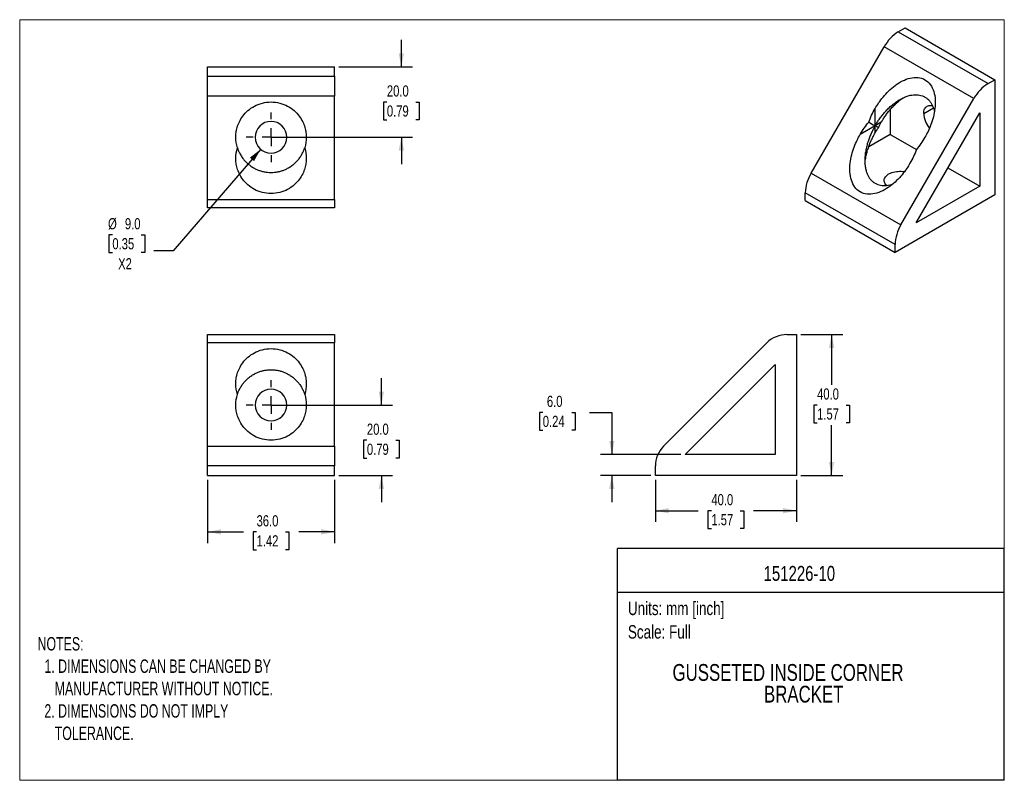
# Model space of a CAD drawing. Header units: millimetres. Extents: x 0 to 279, y 0 to 216.
import ezdxf
from ezdxf.enums import TextEntityAlignment as Align

# ---------------------------------------------------------------- set-up
doc = ezdxf.new("R2010")
doc.units = ezdxf.units.MM
doc.linetypes.add('SLD-Center', pattern=[19.05, 15.24, -1.27, 1.27, -1.27])
doc.linetypes.add('SLD-Solid', pattern=[0])
doc.layers.add('CENTER', color=40, linetype='SLD-Center')
doc.layers.add('SLD-DEFPOINTS', color=7, linetype='Continuous')
doc.layers.add('DIMENSIONS', color=140, linetype='SLD-Solid', lineweight=25)
doc.layers.add('TEXT', color=140, linetype='SLD-Solid', lineweight=25)
doc.styles.add('SLDTEXTSTYLE0', font='TXT', dxfattribs={"width": 0.75})
doc.styles.add('SLDTEXTSTYLE1', font='TXT', dxfattribs={"width": 0.688})
doc.dimstyles.new('SLDDIMSTYLE0', dxfattribs={"dimtxt": 3.175, "dimasz": 3.81, "dimexe": 0, "dimexo": 0.0625, "dimgap": 0.79375, "dimtad": 0, "dimtih": 1, "dimtoh": 1, "dimdec": 1, "dimrnd": 1e-09, "dimzin": 4, "dimdsep": 46, "dimtxsty": 'SLDTEXTSTYLE0', "dimsah": 1, "dimcen": 0.09, "dimadec": 0, "dimazin": 1, "dimtfac": 1, "dimtdec": 1, "dimtmove": 0, "dimatfit": 0, "dimfxl": 0, "dimfrac": 2, "dimtolj": 1, "dimtzin": 12, "dimarcsym": 0})
doc.dimstyles.new('SLDDIMSTYLE1', dxfattribs={"dimtxt": 3.175, "dimasz": 3.81, "dimexe": 0, "dimexo": 0.0625, "dimgap": 0.79375, "dimtad": 0, "dimtih": 1, "dimtoh": 1, "dimdec": 1, "dimrnd": 1e-09, "dimzin": 4, "dimdsep": 46, "dimtxsty": 'SLDTEXTSTYLE0', "dimsah": 1, "dimcen": 0.09, "dimadec": 0, "dimazin": 1, "dimtfac": 1, "dimtdec": 1, "dimtofl": 0, "dimtmove": 0, "dimatfit": 3, "dimfxl": 0, "dimfrac": 2, "dimtolj": 1, "dimtzin": 12, "dimarcsym": 0})
doc.dimstyles.new('SLDDIMSTYLE2', dxfattribs={"dimtxt": 3.175, "dimasz": 3.81, "dimexe": 0, "dimexo": 0.0625, "dimgap": 0.79375, "dimtad": 0, "dimtih": 1, "dimtoh": 1, "dimdec": 1, "dimrnd": 1e-09, "dimzin": 4, "dimdsep": 46, "dimtxsty": 'SLDTEXTSTYLE0', "dimsah": 1, "dimcen": 0, "dimadec": 0, "dimazin": 1, "dimtfac": 1, "dimtdec": 1, "dimtofl": 0, "dimtmove": 0, "dimatfit": 3, "dimfxl": 0, "dimfrac": 2, "dimtolj": 1, "dimtzin": 12, "dimarcsym": 0})

# ---------------------------------------------------------------- blocks, each defined once
blk = doc.blocks.new('SW_NOTE_0')
at = {"layer": 'TEXT', "color": 0, "insert": (0, 4.91), "char_height": 3.81, "attachment_point": 1, "style": 'SLDTEXTSTYLE0'}
blk.add_mtext('Scale: Full', dxfattribs=at)
blk = doc.blocks.new('SW_NOTE_0_1')
at = {"layer": 'TEXT', "color": 0, "insert": (0, 4.91), "char_height": 3.81, "attachment_point": 1, "style": 'SLDTEXTSTYLE0'}
blk.add_mtext('Units: mm [inch]', dxfattribs=at)
blk = doc.blocks.new('Block1')
at = {"layer": 'TEXT'}
for p, q in [((279.4, 65.76), (169.64, 65.76)), ((169.64, 0), (169.64, 65.76)), ((279.4, 0), (279.4, 65.76)), ((169.64, 53.4), (279.4, 53.4)), ((279.4, 0), (169.64, 0))]:
    blk.add_line(p, q, dxfattribs=at)
for name, p in [('SW_NOTE_0_1', (172.59, 45.8)), ('SW_NOTE_0', (172.59, 39.13))]:
    blk.add_blockref(name, p, dxfattribs=at)
at = {"layer": 'TEXT', "color": 140, "style": 'SLDTEXTSTYLE0', "width": 0.75}
for tag, height, p in [('AUTOATTR0', 4.23, (224.19, 60.76)), ('AUTOATTR1_0', 4.76, (225.51, 32.89)), ('AUTOATTR1_1', 4.76, (224.45, 26.73))]:
    blk.add_attdef(tag, text='', height=height, dxfattribs=at).set_placement(p, align=Align.TOP_CENTER)
blk = doc.blocks.new('Block2')
at = {"color": 7, "linetype": 'SLD-Solid', "lineweight": 18}
for p, q in [((279.4, 215.9), (0, 215.9)), ((0, 0), (0, 215.9)), ((279.4, 0), (279.4, 215.9)), ((279.4, 0), (0, 0))]:
    blk.add_line(p, q, dxfattribs=at)
blk = doc.blocks.new('_D')
at = {"layer": 'DIMENSIONS'}
for p, q in [((102.64, 106.53), (102.64, 114.15)), ((72.6, 106.53), (105.81, 106.53)), ((98.53, 96.51), (97.57, 96.51)), ((97.57, 96.51), (97.57, 91.47)), ((106.74, 96.51), (107.71, 96.51)), ((107.71, 96.51), (107.71, 91.47)), ((97.57, 91.47), (98.53, 91.47)), ((107.71, 91.47), (106.74, 91.47)), ((90.6, 86.53), (105.81, 86.53)), ((102.64, 86.53), (102.64, 78.91))]:
    blk.add_line(p, q, dxfattribs=at)
for points in [[(102.64, 106.53), (103.4, 110.34), (101.88, 110.34)], [(102.64, 86.53), (101.88, 82.72), (103.4, 82.72)]]:
    blk.add_solid(points, dxfattribs=at)
at = {"layer": 'DIMENSIONS', "char_height": 3.175, "attachment_point": 1, "style": 'SLDTEXTSTYLE0'}
for s, insert in [('20.0', (98.53, 101.25)), ('0.79', (98.53, 95.56))]:
    blk.add_mtext(s, dxfattribs=dict(at, insert=insert))
blk = doc.blocks.new('_D_1')
at = {"layer": 'DIMENSIONS'}
for p, q in [((53.33, 85.26), (53.33, 67.36)), ((89.33, 85.26), (89.33, 67.36)), ((53.33, 70.53), (63.47, 70.53)), ((67.22, 70.51), (66.25, 70.51)), ((66.25, 70.51), (66.25, 65.47)), ((75.43, 70.51), (76.4, 70.51)), ((76.4, 70.51), (76.4, 65.47)), ((89.33, 70.53), (79.18, 70.53)), ((66.25, 65.47), (67.22, 65.47)), ((76.4, 65.47), (75.43, 65.47))]:
    blk.add_line(p, q, dxfattribs=at)
for points in [[(53.33, 70.53), (57.14, 69.77), (57.14, 71.3)], [(89.33, 70.53), (85.52, 71.3), (85.52, 69.77)]]:
    blk.add_solid(points, dxfattribs=at)
at = {"layer": 'DIMENSIONS', "char_height": 3.175, "attachment_point": 1, "style": 'SLDTEXTSTYLE0'}
for s, insert in [('36.0', (67.22, 75.25)), ('1.42', (67.22, 69.56))]:
    blk.add_mtext(s, dxfattribs=dict(at, insert=insert))
blk = doc.blocks.new('SW_CENTERMARKSYMBOL_0')
at = {"layer": 'CENTER', "color": 0}
for p, q in [((0, 5.08), (0, 7.04)), ((-5.08, 0), (-7.04, 0)), ((0, 0), (-2.54, 0)), ((0, 0), (0, 2.54)), ((0, 0), (0, -2.54)), ((0, 0), (2.54, 0)), ((5.08, 0), (7.04, 0)), ((0, -5.08), (0, -7.04))]:
    blk.add_line(p, q, dxfattribs=at)
blk = doc.blocks.new('_D_2')
at = {"layer": 'DIMENSIONS'}
for p, q in [((148.43, 104.42), (147.46, 104.42)), ((147.46, 104.42), (147.46, 99.38)), ((156.64, 104.42), (157.61, 104.42)), ((157.61, 104.42), (157.61, 99.38)), ((161.68, 104.44), (168.03, 104.44)), ((168.03, 104.44), (168.03, 92.53)), ((147.46, 99.38), (148.43, 99.38)), ((157.61, 99.38), (156.64, 99.38)), ((187.6, 92.53), (164.85, 92.53)), ((179.12, 86.53), (164.85, 86.53)), ((168.03, 86.53), (168.03, 78.91))]:
    blk.add_line(p, q, dxfattribs=at)
for points in [[(168.03, 92.53), (168.79, 96.34), (167.27, 96.34)], [(168.03, 86.53), (167.27, 82.72), (168.79, 82.72)]]:
    blk.add_solid(points, dxfattribs=at)
at = {"layer": 'DIMENSIONS', "char_height": 3.175, "attachment_point": 1, "style": 'SLDTEXTSTYLE0'}
for s, insert in [('6.0', (149.6, 109.16)), ('0.24', (148.43, 103.47))]:
    blk.add_mtext(s, dxfattribs=dict(at, insert=insert))
blk = doc.blocks.new('_D_3')
at = {"layer": 'DIMENSIONS'}
for p, q in [((180.39, 85.26), (180.39, 73.36)), ((220.39, 85.26), (220.39, 73.36)), ((180.39, 76.53), (192.53, 76.53)), ((196.28, 76.51), (195.31, 76.51)), ((195.31, 76.51), (195.31, 71.47)), ((204.49, 76.51), (205.46, 76.51)), ((205.46, 76.51), (205.46, 71.47)), ((220.39, 76.53), (208.24, 76.53)), ((195.31, 71.47), (196.28, 71.47)), ((205.46, 71.47), (204.49, 71.47))]:
    blk.add_line(p, q, dxfattribs=at)
for points in [[(180.39, 76.53), (184.2, 75.77), (184.2, 77.3)], [(220.39, 76.53), (216.58, 77.3), (216.58, 75.77)]]:
    blk.add_solid(points, dxfattribs=at)
at = {"layer": 'DIMENSIONS', "char_height": 3.175, "attachment_point": 1, "style": 'SLDTEXTSTYLE0'}
for s, insert in [('40.0', (196.28, 81.25)), ('1.57', (196.28, 75.56))]:
    blk.add_mtext(s, dxfattribs=dict(at, insert=insert))
blk = doc.blocks.new('_D_4')
at = {"layer": 'DIMENSIONS'}
for p, q in [((221.66, 126.53), (233.56, 126.53)), ((230.39, 126.53), (230.39, 112.24)), ((226.28, 106.51), (225.31, 106.51)), ((225.31, 106.51), (225.31, 101.47)), ((234.49, 106.51), (235.46, 106.51)), ((235.46, 106.51), (235.46, 101.47)), ((225.31, 101.47), (226.28, 101.47)), ((230.39, 86.53), (230.39, 100.82)), ((235.46, 101.47), (234.49, 101.47)), ((221.66, 86.53), (233.56, 86.53))]:
    blk.add_line(p, q, dxfattribs=at)
for points in [[(230.39, 126.53), (229.62, 122.72), (231.15, 122.72)], [(230.39, 86.53), (231.15, 90.34), (229.62, 90.34)]]:
    blk.add_solid(points, dxfattribs=at)
at = {"layer": 'DIMENSIONS', "char_height": 3.175, "attachment_point": 1, "style": 'SLDTEXTSTYLE0'}
for s, insert in [('40.0', (226.28, 111.25)), ('1.57', (226.28, 105.56))]:
    blk.add_mtext(s, dxfattribs=dict(at, insert=insert))
blk = doc.blocks.new('_D_5')
at = {"layer": 'DIMENSIONS'}
for p, q in [((108.3, 202.54), (108.3, 210.16)), ((90.6, 202.54), (111.48, 202.54)), ((104.2, 192.52), (103.23, 192.52)), ((103.23, 192.52), (103.23, 187.48)), ((112.41, 192.52), (113.38, 192.52)), ((113.38, 192.52), (113.38, 187.48)), ((103.23, 187.48), (104.2, 187.48)), ((113.38, 187.48), (112.41, 187.48)), ((72.6, 182.54), (111.48, 182.54)), ((108.3, 182.54), (108.3, 174.92))]:
    blk.add_line(p, q, dxfattribs=at)
for points in [[(108.3, 202.54), (109.07, 206.35), (107.54, 206.35)], [(108.3, 182.54), (107.54, 178.73), (109.07, 178.73)]]:
    blk.add_solid(points, dxfattribs=at)
at = {"layer": 'DIMENSIONS', "char_height": 3.175, "attachment_point": 1, "style": 'SLDTEXTSTYLE0'}
for s, insert in [('20.0', (104.2, 197.26)), ('0.79', (104.2, 191.57))]:
    blk.add_mtext(s, dxfattribs=dict(at, insert=insert))
blk = doc.blocks.new('_D_6')
at = {"layer": 'DIMENSIONS'}
for p, q in [((68.39, 179.13), (43.59, 150.27)), ((26.3, 154.84), (25.33, 154.84)), ((25.33, 154.84), (25.33, 149.8)), ((34.51, 154.84), (35.48, 154.84)), ((35.48, 154.84), (35.48, 149.8)), ((25.33, 149.8), (26.3, 149.8)), ((35.48, 149.8), (34.51, 149.8)), ((43.59, 150.27), (38.03, 150.27))]:
    blk.add_line(p, q, dxfattribs=at)
blk.add_solid([(68.39, 179.13), (65.33, 176.74), (66.49, 175.74)], dxfattribs=at)
at = {"layer": 'DIMENSIONS', "char_height": 3.175, "attachment_point": 1, "style": 'SLDTEXTSTYLE0'}
for s, insert in [('%%c', (25.08, 159.58)), ('9.0', (29.86, 159.58)), ('0.35', (26.3, 153.9)), ('X2', (27.94, 148.21))]:
    blk.add_mtext(s, dxfattribs=dict(at, insert=insert))
blk = doc.blocks.new('SW_CENTERMARKSYMBOL_1')
at = {"layer": 'CENTER', "color": 0}
for p, q in [((0, 5.08), (0, 7.04)), ((-5.08, 0), (-7.04, 0)), ((0, 0), (-2.54, 0)), ((0, 0), (0, 2.54)), ((0, 0), (0, -2.54)), ((0, 0), (2.54, 0)), ((5.08, 0), (7.04, 0)), ((0, -5.08), (0, -7.04))]:
    blk.add_line(p, q, dxfattribs=at)

msp = doc.modelspace()

# ---------------------------------------------------------------- linework, layer by layer
for p, q in [((249.33, 212.45), (251.23, 213.55)), ((249.33, 212.45), (274.78, 197.76)), ((251.23, 213.55), (276.68, 198.85)), ((224.6, 172.33), (245.33, 208.23)), ((270.78, 193.54), (245.33, 208.23)), ((53.33, 199.86), (53.33, 202.54)), ((53.33, 202.54), (89.33, 202.54)), ((89.33, 199.86), (89.33, 202.54)), ((53.33, 199.86), (89.33, 199.86)), ((53.33, 194.2), (53.33, 199.86)), ((89.33, 199.86), (89.33, 194.2)), ((274.78, 197.76), (276.68, 198.85)), ((276.68, 198.85), (276.68, 166.19)), ((89.33, 194.2), (53.33, 194.2)), ((53.33, 164.89), (53.33, 194.2)), ((89.33, 164.89), (89.33, 194.2)), ((250.06, 157.63), (270.78, 193.54)), ((242.74, 185.79), (242.74, 190.69)), ((246.98, 190.33), (246.98, 183.34)), ((256.53, 189.26), (259.28, 190.85)), ((254.4, 158.23), (272.44, 189.48)), ((272.44, 189.48), (272.44, 168.64)), ((242.74, 185.79), (238.5, 183.34)), ((244.5, 186.8), (242.74, 185.79)), ((242.74, 183.76), (242.74, 185.79)), ((246.98, 183.34), (240.93, 179.85)), ((246.98, 183.34), (254.44, 179.04)), ((263.42, 173.85), (272.44, 168.64)), ((224.6, 172.33), (250.06, 157.63)), ((272.44, 168.64), (254.4, 158.23)), ((53.33, 164.89), (89.33, 164.89)), ((53.33, 162.54), (53.33, 164.89)), ((89.33, 164.89), (89.33, 162.54)), ((248.4, 152.06), (222.94, 166.75)), ((222.94, 164.56), (222.94, 166.75)), ((276.68, 166.19), (248.4, 149.86)), ((89.33, 162.54), (53.33, 162.54)), ((222.94, 164.56), (248.4, 149.86)), ((248.4, 149.86), (248.4, 152.06)), ((53.33, 126.53), (89.33, 126.53)), ((53.33, 124.19), (53.33, 126.53)), ((89.33, 126.53), (89.33, 124.19)), ((217.7, 126.53), (220.39, 126.53)), ((220.39, 126.53), (220.39, 86.53)), ((89.33, 124.19), (53.33, 124.19)), ((53.33, 94.88), (53.33, 124.19)), ((89.33, 94.88), (89.33, 124.19)), ((182.73, 94.88), (212.04, 124.19)), ((188.87, 92.53), (214.39, 118.05)), ((214.39, 118.05), (214.39, 92.53)), ((53.33, 94.88), (89.33, 94.88)), ((53.33, 89.22), (53.33, 94.88)), ((89.33, 94.88), (89.33, 89.22)), ((214.39, 92.53), (188.87, 92.53)), ((89.33, 89.22), (53.33, 89.22)), ((53.33, 86.53), (53.33, 89.22)), ((89.33, 86.53), (89.33, 89.22)), ((180.39, 86.53), (180.39, 89.22)), ((53.33, 86.53), (89.33, 86.53)), ((220.39, 86.53), (180.39, 86.53))]:
    msp.add_line(p, q)
at = {"flags": 128}
for points in [[(256.53, 189.26), (256.55, 189.62), (256.6, 189.96), (256.68, 190.27), (256.79, 190.56), (256.93, 190.81), (257.1, 191.03), (257.3, 191.21), (257.52, 191.35), (257.76, 191.45), (258.03, 191.51), (258.31, 191.53), (258.61, 191.51), (258.91, 191.44), (259.08, 191.39)], [(246.06, 168.84), (246.06, 168.85), (245.82, 169.07), (245.63, 169.31), (245.49, 169.56), (245.38, 169.82), (245.33, 170.08), (245.31, 170.34), (245.35, 170.6), (245.43, 170.86), (245.55, 171.12), (245.72, 171.36), (245.93, 171.59), (246.19, 171.81), (246.47, 172.02), (246.8, 172.2), (247.15, 172.37), (247.53, 172.51), (247.93, 172.64), (248.36, 172.73), (248.8, 172.81), (249.24, 172.85), (249.7, 172.87), (250.15, 172.87), (250.61, 172.83), (251.05, 172.77)]]:
    msp.add_lwpolyline(points, dxfattribs=at)
for centre, radius, start, end in [((255.42, 202.67), 11.52, 121.9329, 151.1662), ((280.88, 187.98), 11.52, 121.9329, 151.1662), ((263.4, 189.56), 6.88, 182.546, 220.413), ((71.33, 182.54), 4.5, 90, 270), ((71.33, 182.54), 4.5, 270, 90), ((234.46, 166.36), 11.53, 148.8345, 178.0653), ((259.92, 151.67), 11.53, 148.8345, 178.0653), ((217.7, 118.53), 8, 90, 135), ((71.33, 106.53), 4.5, 0, 180), ((71.33, 106.53), 4.5, 180, 0), ((188.39, 89.22), 8, 135, 180)]:
    msp.add_arc(centre, radius, start, end)
for points, knots in [([(242.74, 190.69), (243.04, 191.2), (243.37, 191.73), (244.12, 192.83), (244.54, 193.39), (245.47, 194.52), (245.99, 195.09), (247.12, 196.2), (247.74, 196.73), (249.06, 197.71), (249.76, 198.15), (251.22, 198.88), (251.97, 199.16), (253.47, 199.5), (254.22, 199.56), (255.63, 199.4), (256.29, 199.19), (257.47, 198.51), (257.99, 198.04), (258.83, 196.9), (259.15, 196.23), (259.61, 194.76), (259.74, 193.96), (259.84, 192.34), (259.81, 191.51), (259.62, 189.87), (259.46, 189.07), (259.07, 187.54), (258.84, 186.81), (258.32, 185.43), (258.05, 184.78), (257.47, 183.59), (257.18, 183.03), (256.88, 182.52)], [0, 0, 0, 0, 0.0625, 0.0625, 0.125, 0.125, 0.1875, 0.1875, 0.25, 0.25, 0.3125, 0.3125, 0.375, 0.375, 0.4375, 0.4375, 0.5, 0.5, 0.5625, 0.5625, 0.625, 0.625, 0.6875, 0.6875, 0.75, 0.75, 0.8125, 0.8125, 0.875, 0.875, 0.9375, 0.9375, 1, 1, 1, 1]), ([(242.74, 185.79), (242.92, 186.09), (243.29, 186.71), (243.91, 187.64), (244.62, 188.6), (245.42, 189.57), (246.32, 190.53), (247.31, 191.47), (248.35, 192.31), (249.42, 193.04), (250.49, 193.64), (251.59, 194.12), (252.65, 194.44), (253.62, 194.6), (254.5, 194.63), (255.35, 194.54), (256.15, 194.32), (256.9, 193.98), (257.57, 193.5), (258.16, 192.92), (258.67, 192.23), (259.07, 191.45), (259.39, 190.64), (259.51, 190.06), (259.57, 189.79)], [0, 0, 0, 0, 0.041715, 0.086378, 0.133998, 0.184502, 0.237705, 0.293295, 0.350824, 0.402312, 0.454413, 0.506678, 0.558701, 0.59995, 0.640772, 0.681167, 0.721219, 0.761081, 0.800943, 0.840995, 0.88139, 0.922212, 0.963461, 1, 1, 1, 1]), ([(244.5, 186.8), (244.68, 187.1), (245.05, 187.72), (245.67, 188.65), (246.38, 189.61), (247.18, 190.58), (248.08, 191.55), (249.07, 192.48), (249.96, 193.21), (250.52, 193.59), (250.71, 193.71)], [0, 0, 0, 0, 0.110127, 0.228035, 0.353753, 0.487083, 0.627537, 0.774292, 0.926167, 1, 1, 1, 1]), ([(61.33, 182.54), (61.33, 182.96), (61.35, 183.4), (61.48, 184.34), (61.58, 184.83), (61.88, 185.86), (62.07, 186.39), (62.6, 187.46), (62.93, 188.01), (63.73, 189.08), (64.2, 189.6), (65.3, 190.56), (65.93, 191), (67.31, 191.74), (68.07, 192.03), (69.66, 192.44), (70.49, 192.54), (72.16, 192.54), (72.99, 192.44), (74.58, 192.03), (75.34, 191.74), (76.72, 191), (77.35, 190.56), (78.45, 189.6), (78.93, 189.08), (79.73, 188.01), (80.05, 187.46), (80.58, 186.39), (80.78, 185.86), (81.08, 184.83), (81.17, 184.34), (81.3, 183.4), (81.33, 182.96), (81.33, 182.54)], [0, 0, 0, 0, 0.0625, 0.0625, 0.125, 0.125, 0.1875, 0.1875, 0.25, 0.25, 0.3125, 0.3125, 0.375, 0.375, 0.4375, 0.4375, 0.5, 0.5, 0.5625, 0.5625, 0.625, 0.625, 0.6875, 0.6875, 0.75, 0.75, 0.8125, 0.8125, 0.875, 0.875, 0.9375, 0.9375, 1, 1, 1, 1]), ([(242.74, 185.79), (242.57, 185.48), (242.22, 184.85), (241.73, 183.85), (241.25, 182.76), (240.81, 181.58), (240.42, 180.32), (240.11, 178.99), (239.9, 177.67), (239.8, 176.39), (239.82, 175.16), (239.95, 173.96), (240.2, 172.89), (240.55, 171.96), (240.96, 171.19), (241.46, 170.5), (242.06, 169.91), (242.73, 169.44), (243.47, 169.09), (244.28, 168.87), (245.13, 168.78), (246.01, 168.82), (246.87, 168.95), (247.43, 169.13), (247.69, 169.21)], [0, 0, 0, 0, 0.041716, 0.08638, 0.134002, 0.184508, 0.237712, 0.293303, 0.350834, 0.402323, 0.454426, 0.506693, 0.558717, 0.599968, 0.64079, 0.681186, 0.72124, 0.761103, 0.800966, 0.84102, 0.881416, 0.922238, 0.963489, 1, 1, 1, 1]), ([(252.64, 175.18), (252.35, 174.67), (252.02, 174.13), (251.27, 173.04), (250.85, 172.48), (249.91, 171.34), (249.39, 170.77), (248.26, 169.67), (247.64, 169.13), (246.32, 168.15), (245.62, 167.71), (244.16, 166.98), (243.41, 166.7), (241.91, 166.36), (241.16, 166.31), (239.75, 166.46), (239.09, 166.67), (237.91, 167.35), (237.4, 167.82), (236.56, 168.96), (236.23, 169.64), (235.78, 171.11), (235.64, 171.9), (235.54, 173.53), (235.58, 174.36), (235.77, 175.99), (235.92, 176.79), (236.31, 178.33), (236.55, 179.06), (237.06, 180.44), (237.34, 181.08), (237.91, 182.28), (238.2, 182.83), (238.5, 183.34)], [0, 0, 0, 0, 0.0625, 0.0625, 0.125, 0.125, 0.1875, 0.1875, 0.25, 0.25, 0.3125, 0.3125, 0.375, 0.375, 0.4375, 0.4375, 0.5, 0.5, 0.5625, 0.5625, 0.625, 0.625, 0.6875, 0.6875, 0.75, 0.75, 0.8125, 0.8125, 0.875, 0.875, 0.9375, 0.9375, 1, 1, 1, 1]), ([(239.86, 174.93), (239.88, 175.15), (239.92, 175.83), (240.11, 176.96), (240.42, 178.29), (240.81, 179.55), (241.25, 180.73), (241.73, 181.82), (242.22, 182.83), (242.57, 183.46), (242.74, 183.76)], [0, 0, 0, 0, 0.073741, 0.225631, 0.372401, 0.512869, 0.646212, 0.771942, 0.889862, 1, 1, 1, 1]), ([(61.8, 179.53), (61.82, 179.45), (61.93, 179.07), (62.22, 178.38), (62.7, 177.45), (63.28, 176.57), (63.97, 175.75), (64.73, 175), (65.61, 174.31), (66.53, 173.75), (67.47, 173.3), (68.38, 172.97), (69.34, 172.73), (70.32, 172.58), (71.33, 172.53), (72.33, 172.58), (73.32, 172.73), (74.27, 172.97), (75.19, 173.3), (76.12, 173.75), (77.04, 174.31), (77.92, 175), (78.68, 175.75), (79.37, 176.57), (79.96, 177.45), (80.43, 178.38), (80.72, 179.07), (80.83, 179.45), (80.85, 179.53)], [0, 0, 0, 0, 0.011286, 0.056383, 0.103502, 0.152265, 0.195908, 0.24007, 0.284372, 0.328468, 0.363432, 0.398034, 0.432274, 0.466223, 0.500011, 0.5338, 0.567749, 0.601989, 0.63659, 0.671555, 0.715651, 0.759953, 0.804115, 0.847758, 0.896521, 0.94364, 0.988737, 1, 1, 1, 1]), ([(81.33, 176.54), (81.33, 176.13), (81.3, 175.68), (81.17, 174.75), (81.08, 174.26), (80.78, 173.23), (80.58, 172.7), (80.05, 171.62), (79.73, 171.08), (78.93, 170.01), (78.45, 169.49), (77.35, 168.53), (76.72, 168.09), (75.34, 167.35), (74.58, 167.05), (72.99, 166.65), (72.16, 166.54), (70.49, 166.54), (69.66, 166.65), (68.07, 167.05), (67.31, 167.35), (65.93, 168.09), (65.3, 168.53), (64.2, 169.49), (63.73, 170.01), (62.93, 171.08), (62.6, 171.62), (62.07, 172.7), (61.88, 173.23), (61.58, 174.26), (61.48, 174.75), (61.35, 175.68), (61.33, 176.13), (61.33, 176.54)], [0, 0, 0, 0, 0.0625, 0.0625, 0.125, 0.125, 0.1875, 0.1875, 0.25, 0.25, 0.3125, 0.3125, 0.375, 0.375, 0.4375, 0.4375, 0.5, 0.5, 0.5625, 0.5625, 0.625, 0.625, 0.6875, 0.6875, 0.75, 0.75, 0.8125, 0.8125, 0.875, 0.875, 0.9375, 0.9375, 1, 1, 1, 1]), ([(61.33, 112.53), (61.33, 112.95), (61.35, 113.39), (61.48, 114.33), (61.58, 114.82), (61.88, 115.85), (62.07, 116.38), (62.6, 117.45), (62.93, 118), (63.73, 119.07), (64.2, 119.59), (65.3, 120.55), (65.93, 120.99), (67.31, 121.73), (68.07, 122.02), (69.66, 122.43), (70.49, 122.53), (72.16, 122.53), (72.99, 122.43), (74.58, 122.02), (75.34, 121.73), (76.72, 120.99), (77.35, 120.55), (78.45, 119.59), (78.93, 119.07), (79.73, 118), (80.05, 117.45), (80.58, 116.38), (80.78, 115.85), (81.08, 114.82), (81.17, 114.33), (81.3, 113.39), (81.33, 112.95), (81.33, 112.53)], [0, 0, 0, 0, 0.0625, 0.0625, 0.125, 0.125, 0.1875, 0.1875, 0.25, 0.25, 0.3125, 0.3125, 0.375, 0.375, 0.4375, 0.4375, 0.5, 0.5, 0.5625, 0.5625, 0.625, 0.625, 0.6875, 0.6875, 0.75, 0.75, 0.8125, 0.8125, 0.875, 0.875, 0.9375, 0.9375, 1, 1, 1, 1]), ([(61.8, 109.55), (61.82, 109.62), (61.93, 110.01), (62.22, 110.7), (62.7, 111.63), (63.28, 112.51), (63.97, 113.33), (64.73, 114.08), (65.61, 114.77), (66.53, 115.33), (67.47, 115.78), (68.38, 116.11), (69.34, 116.35), (70.32, 116.5), (71.33, 116.55), (72.33, 116.5), (73.32, 116.35), (74.27, 116.11), (75.19, 115.78), (76.12, 115.33), (77.04, 114.77), (77.92, 114.08), (78.68, 113.33), (79.37, 112.51), (79.96, 111.63), (80.43, 110.7), (80.72, 110.01), (80.83, 109.62), (80.85, 109.55)], [0, 0, 0, 0, 0.011263, 0.05636, 0.103479, 0.152242, 0.195885, 0.240047, 0.284349, 0.328445, 0.36341, 0.398011, 0.432251, 0.4662, 0.499989, 0.533777, 0.567726, 0.601966, 0.636568, 0.671532, 0.715628, 0.75993, 0.804092, 0.847735, 0.896498, 0.943617, 0.988714, 1, 1, 1, 1]), ([(81.33, 106.53), (81.33, 106.12), (81.3, 105.67), (81.17, 104.74), (81.08, 104.25), (80.78, 103.22), (80.58, 102.69), (80.05, 101.61), (79.73, 101.07), (78.93, 100), (78.45, 99.48), (77.35, 98.52), (76.72, 98.08), (75.34, 97.34), (74.58, 97.04), (72.99, 96.64), (72.16, 96.53), (70.49, 96.53), (69.66, 96.64), (68.07, 97.04), (67.31, 97.34), (65.93, 98.08), (65.3, 98.52), (64.2, 99.48), (63.73, 100), (62.93, 101.07), (62.6, 101.61), (62.07, 102.69), (61.88, 103.22), (61.58, 104.25), (61.48, 104.74), (61.35, 105.67), (61.33, 106.12), (61.33, 106.53)], [0, 0, 0, 0, 0.0625, 0.0625, 0.125, 0.125, 0.1875, 0.1875, 0.25, 0.25, 0.3125, 0.3125, 0.375, 0.375, 0.4375, 0.4375, 0.5, 0.5, 0.5625, 0.5625, 0.625, 0.625, 0.6875, 0.6875, 0.75, 0.75, 0.8125, 0.8125, 0.875, 0.875, 0.9375, 0.9375, 1, 1, 1, 1])]:
    msp.add_open_spline(points, degree=3, knots=knots)
for points in [[(240.95, 186.83), (241.41, 188.13), (242.03, 189.45), (242.74, 190.69)], [(238.5, 183.34), (239.21, 184.58), (240.05, 185.77), (240.95, 186.83)], [(240.95, 186.83), (241.41, 186.56), (242.03, 186.2), (242.74, 185.79)], [(243.68, 185.25), (243.35, 185.44), (243.04, 185.62), (242.74, 185.79)], [(242.74, 183.76), (243.04, 184.27), (243.35, 184.77), (243.68, 185.25)], [(243.68, 185.25), (243.93, 185.78), (244.21, 186.3), (244.5, 186.8)], [(61.79, 179.54), (61.48, 180.51), (61.33, 181.53), (61.33, 182.54)], [(81.33, 182.54), (81.33, 181.53), (81.17, 180.51), (80.87, 179.54)], [(256.88, 182.52), (256.17, 181.29), (255.33, 180.1), (254.44, 179.04)], [(61.33, 176.54), (61.33, 177.56), (61.48, 178.58), (61.79, 179.54)], [(80.87, 179.54), (81.17, 178.58), (81.33, 177.56), (81.33, 176.54)], [(254.44, 179.04), (253.97, 177.73), (253.36, 176.42), (252.64, 175.18)], [(61.79, 109.53), (61.48, 110.5), (61.33, 111.52), (61.33, 112.53)], [(81.33, 112.53), (81.33, 111.52), (81.17, 110.5), (80.87, 109.53)], [(61.33, 106.53), (61.33, 107.55), (61.48, 108.57), (61.79, 109.53)], [(80.87, 109.53), (81.17, 108.57), (81.33, 107.55), (81.33, 106.53)]]:
    msp.add_open_spline(points, degree=3)

# ---------------------------------------------------------------- block references
at = {"layer": 'CENTER'}
for name, p in [('SW_CENTERMARKSYMBOL_1', (71.33, 182.54)), ('SW_CENTERMARKSYMBOL_0', (71.33, 106.53))]:
    msp.add_blockref(name, p, dxfattribs=at)
at = {"layer": 'SLD-DEFPOINTS'}
msp.add_blockref('Block2', (0, 0), dxfattribs=at)
ref = msp.add_blockref('Block1', (0, 0), dxfattribs=at)
ref.add_attrib('AUTOATTR0', '151226-10', dxfattribs={"layer": 'TEXT', "height": 4.233, "style": 'SLDTEXTSTYLE0', "width": 0.75}).set_placement((211.09, 55.35), align=Align.BOTTOM_LEFT)
ref.add_attrib('AUTOATTR1_0', 'GUSSETED INSIDE CORNER ', dxfattribs={"layer": 'TEXT', "height": 4.7625, "style": 'SLDTEXTSTYLE0', "width": 0.75}).set_placement((185.25, 26.81), align=Align.BOTTOM_LEFT)
ref.add_attrib('AUTOATTR1_1', 'BRACKET', dxfattribs={"layer": 'TEXT', "height": 4.763, "style": 'SLDTEXTSTYLE0', "width": 0.75}).set_placement((211.21, 20.65), align=Align.BOTTOM_LEFT)

# ---------------------------------------------------------------- texts
at = {"layer": 'TEXT', "insert": (5.07, 40.66), "char_height": 3.81, "attachment_point": 1, "style": 'SLDTEXTSTYLE1'}
msp.add_mtext('NOTES:^J  1. DIMENSIONS CAN BE CHANGED BY     ^J     MANUFACTURER WITHOUT NOTICE.^J  2. DIMENSIONS DO NOT IMPLY ^J     TOLERANCE.', dxfattribs=at)

# ---------------------------------------------------------------- dimensions: what is measured, and where the dimension line sits
at = {"layer": 'DIMENSIONS'}
for base, p1, p2, dimstyle, picture, middle in [((108.3, 182.54), (89.33, 202.54), (71.33, 182.54), 'SLDDIMSTYLE0', '_D_5', (108.3, 192.54)), ((230.39, 86.53), (220.39, 126.53), (220.39, 86.53), 'SLDDIMSTYLE1', '_D_4', (230.39, 106.53)), ((102.64, 106.53), (89.33, 86.53), (71.33, 106.53), 'SLDDIMSTYLE0', '_D', (102.64, 96.53)), ((168.03, 86.53), (188.87, 92.53), (180.39, 86.53), 'SLDDIMSTYLE0', '_D_2', (168.03, 104.44))]:
    dim = msp.add_linear_dim(base=base, p1=p1, p2=p2, angle=90, dimstyle=dimstyle, dxfattribs=at)
    dim.commit()
    dim.dimension.update_dxf_attribs({"geometry": picture, "text_midpoint": middle, "dimtype": 160})
dim = msp.add_diameter_dim_2p(p1=(74.26, 185.96), p2=(68.39, 179.13), text='<>\\PX2', dimstyle='SLDDIMSTYLE2', dxfattribs=at)
dim.commit()
dim.dimension.update_dxf_attribs({"geometry": '_D_6', "text_midpoint": (30.4, 151.86), "dimtype": 163})
for base, p1, p2, picture, middle in [((89.33, 70.53), (53.33, 86.53), (89.33, 86.53), '_D_1', (71.33, 70.53)), ((180.39, 76.53), (220.39, 86.53), (180.39, 86.53), '_D_3', (200.39, 76.53))]:
    dim = msp.add_linear_dim(base=base, p1=p1, p2=p2, dimstyle='SLDDIMSTYLE1', dxfattribs=at)
    dim.commit()
    dim.dimension.update_dxf_attribs({"geometry": picture, "text_midpoint": middle, "dimtype": 160})

doc.saveas('drawing.dxf')
